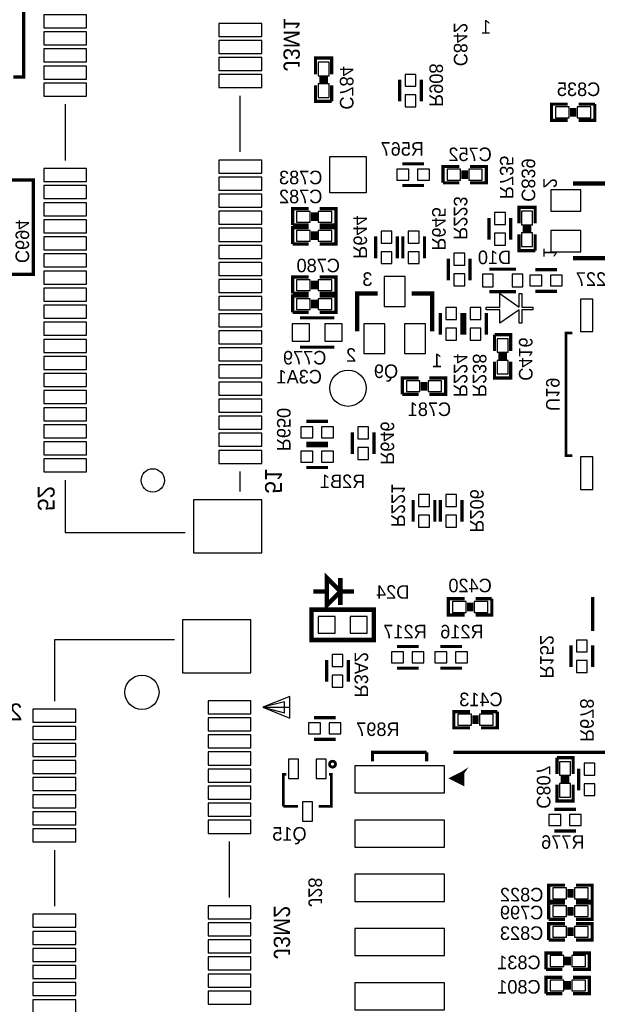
# Model space of a CAD drawing. Extents: x -53 to 531, y -106 to 304.
# Tile 33 of 66: x 95 to 122, y 30 to 76. Entities that reach past the tile are written whole.
import ezdxf
from ezdxf.enums import TextEntityAlignment as Align

# ---------------------------------------------------------------- set-up
doc = ezdxf.new("R2010")
doc.units = 0
for name, color, linetype in [('BOARD_GEOMETRY_SILKSCREEN_B', 1, 'CONTINUOUS'), ('PACKAGE_GEOMETRY_SILKSCREEN_B', 4, 'CONTINUOUS'), ('PIN_B', 5, 'CONTINUOUS'), ('REF_DES_SILKSCREEN_B', 6, 'CONTINUOUS')]:
    doc.layers.add(name, color=color, linetype=linetype)

msp = doc.modelspace()

# ---------------------------------------------------------------- linework, layer by layer
at = {"layer": 'BOARD_GEOMETRY_SILKSCREEN_B', "const_width": 0.1524}
for points in [[(92.2528, 73.0504), (91.4146, 73.0504), (91.4146, 71.9328), (87.9094, 71.9328), (87.9094, 73.3044), (89.4588, 73.3044), (89.4588, 80.7974), (95.5548, 80.7974), (95.5548, 73.279), (95.0722, 73.279)], [(92.71, 70.866), (92.71, 70.993), (87.122, 70.993), (87.122, 68.326), (90.424, 68.326), (90.424, 64.0334), (96.012, 64.0334), (96.012, 68.453), (92.71, 68.453)], [(115.6716, 41.656), (140.8176, 41.656)]]:
    msp.add_lwpolyline(points, dxfattribs=at)
at = {"layer": 'PACKAGE_GEOMETRY_SILKSCREEN_B'}
for points, const_width in [([(109.982, 73.406), (109.982, 74.168), (109.22, 74.168), (109.22, 73.406)], 0.1524), ([(109.22, 72.898), (109.22, 72.136), (109.982, 72.136)], 0.1524), ([(109.8042, 73.2282), (109.3978, 73.2282)], 0.1524), ([(109.8042, 73.0758), (109.3978, 73.0758)], 0.1524), ([(109.982, 72.136), (109.982, 72.898)], 0.1524), ([(113.157, 72.136), (113.157, 73.152)], 0.1524), ([(114.173, 72.136), (114.173, 73.152)], 0.1524), ([(121.031, 72.009), (120.269, 72.009), (120.269, 71.247), (121.031, 71.247)], 0.1524), ([(121.539, 71.247), (122.301, 71.247), (122.301, 72.009)], 0.1524), ([(122.301, 72.009), (121.539, 72.009)], 0.1524), ([(121.2088, 71.8312), (121.2088, 71.4248)], 0.1524), ([(121.3612, 71.8312), (121.3612, 71.4248)], 0.1524), ([(114.3, 69.215), (113.284, 69.215)], 0.1524), ([(115.951, 69.088), (115.189, 69.088), (115.189, 68.326)], 0.1524), ([(116.1288, 68.5038), (116.1288, 68.9102)], 0.1524), ([(116.2812, 68.5038), (116.2812, 68.9102)], 0.1524), ([(116.459, 68.326), (117.221, 68.326), (117.221, 69.088), (116.459, 69.088)], 0.1524), ([(114.3, 68.199), (113.284, 68.199)], 0.1524), ([(115.189, 68.326), (115.951, 68.326)], 0.1524), ([(123.063, 67.3481), (123.063, 68.3006), (121.285, 68.3006)], 0.2032), ([(108.907326, 67.11442), (108.145326, 67.11442), (108.145326, 66.35242)], 0.1524), ([(109.085126, 66.53022), (109.085126, 66.93662)], 0.1524), ([(109.237526, 66.53022), (109.237526, 66.93662)], 0.1524), ([(109.415326, 66.35242), (110.177326, 66.35242), (110.177326, 67.11442), (109.415326, 67.11442)], 0.1524), ([(119.507, 66.421), (119.507, 67.183), (118.745, 67.183), (118.745, 66.421)], 0.1524), ([(108.145326, 66.35242), (108.907326, 66.35242)], 0.1524), ([(117.348, 66.675), (117.348, 65.659)], 0.1524), ([(118.364, 66.675), (118.364, 65.659)], 0.1524), ([(108.907326, 66.22542), (108.145326, 66.22542), (108.145326, 65.46342)], 0.1524), ([(109.085126, 65.64122), (109.085126, 66.04762)], 0.1524), ([(109.237526, 65.64122), (109.237526, 66.04762)], 0.1524), ([(109.415326, 65.46342), (110.177326, 65.46342), (110.177326, 66.22542), (109.415326, 66.22542)], 0.1524), ([(118.745, 65.913), (118.745, 65.151), (119.507, 65.151)], 0.1524), ([(119.3292, 66.2432), (118.9228, 66.2432)], 0.1524), ([(119.3292, 66.0908), (118.9228, 66.0908)], 0.1524), ([(119.507, 65.151), (119.507, 65.913)], 0.1524), ([(108.145326, 65.46342), (108.907326, 65.46342)], 0.1524), ([(112.0394, 64.7954), (112.0394, 65.8114)], 0.1524), ([(113.0554, 64.7954), (113.0554, 65.8114)], 0.1524), ([(113.3094, 64.7954), (113.3094, 65.8114)], 0.1524), ([(114.3254, 64.7954), (114.3254, 65.8114)], 0.1524), ([(123.063, 65.7479), (123.063, 64.7954), (121.285, 64.7954)], 0.2032), ([(115.443, 64.77), (115.443, 63.754)], 0.1524), ([(116.459, 64.77), (116.459, 63.754)], 0.1524), ([(117.357906, 64.279018), (118.608094, 64.279018)], 0.150114), ([(120.523, 64.262), (119.507, 64.262)], 0.1524), ([(108.907326, 63.914528), (108.145326, 63.914528), (108.145326, 63.152528)], 0.1524), ([(109.085126, 63.330328), (109.085126, 63.736728)], 0.1524), ([(109.237526, 63.330328), (109.237526, 63.736728)], 0.1524), ([(109.415326, 63.152528), (110.177326, 63.152528), (110.177326, 63.914528), (109.415326, 63.914528)], 0.1524), ([(108.145326, 63.152528), (108.907326, 63.152528)], 0.1524), ([(112.1283, 63.1444), (111.1758, 63.1444), (111.1758, 61.3664)], 0.2032), ([(113.7285, 63.1444), (114.681, 63.1444), (114.681, 61.3664)], 0.2032), ([(118.608094, 63.228982), (117.357906, 63.228982)], 0.150114), ([(120.523, 63.246), (119.507, 63.246)], 0.1524), ([(108.907326, 63.025528), (108.145326, 63.025528), (108.145326, 62.263528)], 0.1524), ([(109.085126, 62.441328), (109.085126, 62.847728)], 0.1524), ([(109.237526, 62.441328), (109.237526, 62.847728)], 0.1524), ([(109.415326, 62.263528), (110.177326, 62.263528), (110.177326, 63.025528), (109.415326, 63.025528)], 0.1524), ([(108.145326, 62.263528), (108.907326, 62.263528)], 0.1524), ([(115.062, 61.214), (115.062, 62.23)], 0.1524), ([(116.078, 61.214), (116.078, 62.23)], 0.1524), ([(116.205, 61.214), (116.205, 62.23)], 0.1524), ([(117.221, 61.214), (117.221, 62.23)], 0.1524), ([(110.0963, 62.0014), (108.4961, 62.0014)], 0.1524), ([(121.246138, 61.291978), (120.953022, 61.291978), (120.953022, 55.548022), (121.240804, 55.548022)], 0.127), ([(118.364, 60.452), (118.364, 61.214), (117.602, 61.214)], 0.1524), ([(117.602, 61.214), (117.602, 60.452)], 0.1524), ([(108.4961, 60.6298), (110.0963, 60.6298)], 0.1524), ([(117.602, 59.944), (117.602, 59.182), (118.364, 59.182), (118.364, 59.944)], 0.1524), ([(117.7798, 60.2742), (118.1862, 60.2742)], 0.1524), ([(117.7798, 60.1218), (118.1862, 60.1218)], 0.1524), ([(114.046, 59.182), (113.284, 59.182), (113.284, 58.42)], 0.1524), ([(114.2238, 58.5978), (114.2238, 59.0042)], 0.1524), ([(114.3762, 58.5978), (114.3762, 59.0042)], 0.1524), ([(114.554, 58.42), (115.316, 58.42), (115.316, 59.182), (114.554, 59.182)], 0.1524), ([(113.284, 58.42), (114.046, 58.42)], 0.1524), ([(109.8042, 57.15), (108.7882, 57.15)], 0.1524), ([(110.9472, 55.626), (110.9472, 56.642)], 0.1524), ([(111.9632, 55.626), (111.9632, 56.642)], 0.1524), ([(109.8042, 56.134), (108.7882, 56.134)], 0.1524), ([(108.7882, 56.007), (109.8042, 56.007)], 0.1524), ([(108.7882, 54.991), (109.8042, 54.991)], 0.1524), ([(113.792, 53.467), (113.792, 52.451)], 0.1524), ([(114.808, 53.467), (114.808, 52.451)], 0.1524), ([(115.062, 52.451), (115.062, 53.467)], 0.1524), ([(116.078, 52.451), (116.078, 53.467)], 0.1524), ([(109.751114, 48.550576), (109.751114, 49.820576), (110.386114, 49.185576), (109.751114, 48.550576)], 0.210058), ([(110.386114, 48.550576), (110.386114, 49.820576)], 0.210058), ([(109.751114, 49.185576), (109.116114, 49.185576)], 0.210058), ([(110.386114, 49.185576), (111.021114, 49.185576)], 0.210058), ([(116.205, 48.8442), (115.443, 48.8442), (115.443, 48.0822), (116.205, 48.0822)], 0.1524), ([(116.713, 48.0822), (117.475, 48.0822), (117.475, 48.8442)], 0.1524), ([(117.475, 48.8442), (116.713, 48.8442)], 0.1524), ([(122.1994, 48.9331), (122.1994, 47.3329)], 0.1524), ([(109.031278, 46.91634), (111.948722, 46.91634), (111.948722, 48.33366), (109.031278, 48.33366), (109.031278, 46.91634)], 0.210058), ([(116.3828, 48.6664), (116.3828, 48.26)], 0.1524), ([(116.5352, 48.6664), (116.5352, 48.26)], 0.1524), ([(114.046, 46.609), (113.03, 46.609)], 0.1524), ([(115.062, 46.609), (116.078, 46.609)], 0.1524), ([(121.1834, 45.6438), (121.1834, 46.6598)], 0.1524), ([(122.1994, 45.6438), (122.1994, 46.6598)], 0.1524), ([(109.739938, 44.958), (109.739938, 45.974)], 0.1524), ([(110.755938, 44.958), (110.755938, 45.974)], 0.1524), ([(114.046, 45.593), (113.03, 45.593)], 0.1524), ([(115.062, 45.593), (116.078, 45.593)], 0.1524), ([(109.1438, 43.2816), (110.1598, 43.2816)], 0.1524), ([(116.459, 43.561), (115.697, 43.561), (115.697, 42.799), (116.459, 42.799)], 0.1524), ([(116.6368, 43.3832), (116.6368, 42.9768)], 0.1524), ([(116.7892, 43.3832), (116.7892, 42.9768)], 0.1524), ([(116.967, 42.799), (117.729, 42.799), (117.729, 43.561)], 0.1524), ([(117.729, 43.561), (116.967, 43.561)], 0.1524), ([(109.1438, 42.2656), (110.1598, 42.2656)], 0.1524), ([(114.427, 41.656), (111.887, 41.656), (111.887, 41.235884)], 0.1524), ([(114.427, 41.656), (114.427, 41.235884)], 0.1524), ([(121.285, 40.64), (121.285, 41.402), (120.523, 41.402)], 0.1524), ([(120.523, 41.402), (120.523, 40.64)], 0.1524), ([(107.849924, 40.628062), (107.712002, 40.628062), (107.712002, 39.127938)], 0.127), ([(109.370622, 39.127938), (109.965998, 39.127938), (109.965998, 40.628062), (109.844586, 40.628062)], 0.127), ([(116.106956, 40.685974), (116.106956, 40.186102), (115.607084, 40.436038), (116.106956, 40.685974), (116.00688, 40.285924), (115.806982, 40.486076), (116.106956, 40.685974), (115.907058, 40.386)], 0.1524), ([(121.539, 39.878), (121.539, 40.894)], 0.1524), ([(120.523, 40.132), (120.523, 39.37), (121.285, 39.37), (121.285, 40.132)], 0.1524), ([(120.7008, 40.4622), (121.1072, 40.4622)], 0.1524), ([(120.7008, 40.3098), (121.1072, 40.3098)], 0.1524), ([(107.712002, 39.127938), (108.395516, 39.127938)], 0.127), ([(121.412, 38.989), (120.396, 38.989)], 0.1524), ([(121.412, 37.973), (120.396, 37.973)], 0.1524), ([(120.904, 35.433), (120.142, 35.433), (120.142, 34.671)], 0.1524), ([(121.412, 34.671), (122.174, 34.671), (122.174, 35.433), (121.412, 35.433)], 0.1524), ([(121.0818, 34.8488), (121.0818, 35.2552)], 0.1524), ([(121.2342, 34.8488), (121.2342, 35.2552)], 0.1524), ([(120.142, 34.671), (120.904, 34.671)], 0.1524), ([(120.904, 34.5948), (120.142, 34.5948), (120.142, 33.8328)], 0.1524), ([(121.412, 33.8328), (122.174, 33.8328), (122.174, 34.5948), (121.412, 34.5948)], 0.1524), ([(121.0818, 34.0106), (121.0818, 34.417)], 0.1524), ([(121.2342, 34.0106), (121.2342, 34.417)], 0.1524), ([(120.142, 33.8328), (120.904, 33.8328)], 0.1524), ([(120.904, 33.6296), (120.142, 33.6296), (120.142, 32.8676)], 0.1524), ([(121.412, 32.8676), (122.174, 32.8676), (122.174, 33.6296), (121.412, 33.6296)], 0.1524), ([(121.0818, 33.0454), (121.0818, 33.4518)], 0.1524), ([(121.2342, 33.0454), (121.2342, 33.4518)], 0.1524), ([(120.142, 32.8676), (120.904, 32.8676)], 0.1524), ([(120.777, 32.258), (120.015, 32.258), (120.015, 31.496)], 0.1524), ([(121.285, 31.496), (122.047, 31.496), (122.047, 32.258), (121.285, 32.258)], 0.1524), ([(120.9548, 31.6738), (120.9548, 32.0802)], 0.1524), ([(121.1072, 31.6738), (121.1072, 32.0802)], 0.1524), ([(120.015, 31.496), (120.777, 31.496)], 0.1524), ([(120.777, 31.115), (120.015, 31.115), (120.015, 30.353)], 0.1524), ([(120.9548, 30.5308), (120.9548, 30.9372)], 0.1524), ([(121.1072, 30.5308), (121.1072, 30.9372)], 0.1524), ([(121.285, 30.353), (122.047, 30.353), (122.047, 31.115), (121.285, 31.115)], 0.1524), ([(120.015, 30.353), (120.777, 30.353)], 0.1524)]:
    msp.add_lwpolyline(points, dxfattribs=dict(at, const_width=const_width))
for points in [[(105.700068, 69.774816), (105.700068, 72.403208)], [(97.499932, 72.003158), (97.499932, 69.374766)], [(105.700068, 53.86451), (105.700068, 54.803294)], [(97.499932, 54.403244), (97.499932, 51.940968), (103.121968, 51.940968)], [(96.991932, 46.915832), (96.991932, 44.049696)], [(102.613968, 46.915832), (96.991932, 46.915832)], [(106.75239, 43.76293), (108.02239, 43.25493), (108.02239, 44.27093), (106.75239, 43.76293), (107.76839, 43.50893), (107.76839, 44.01693), (106.75239, 43.76293), (108.02239, 43.76293)], [(105.192068, 34.849816), (105.192068, 37.478208)], [(96.991932, 37.078158), (96.991932, 34.449766)]]:
    msp.add_lwpolyline(points, dxfattribs=at)
msp.add_lwpolyline([(119.389144, 62.507114), (119.389144, 62.380114), (118.881144, 62.380114), (118.881144, 61.745114), (118.754144, 61.745114), (118.754144, 62.380114), (117.853968, 61.745114), (117.853968, 62.380114), (117.218968, 62.380114), (117.218968, 62.507114), (117.853968, 62.507114), (117.853968, 63.142114), (118.754144, 62.507114), (118.754144, 63.142114), (118.881144, 63.142114), (118.881144, 62.507114)], close=True, dxfattribs=at)
at = {"layer": 'PACKAGE_GEOMETRY_SILKSCREEN_B', "const_width": 0.127}
msp.add_lwpolyline([(110.15726, 41.098216, 0.999694), (109.876082, 41.09847, 1.000306), (110.15726, 41.098216)], format="xyb", dxfattribs=at)
at = {"layer": 'PIN_B'}
for points in [[(98.503232, 76.193904), (96.496632, 76.193904), (96.496632, 75.584304), (98.503232, 75.584304)], [(106.703368, 75.793854), (104.696768, 75.793854), (104.696768, 75.184254), (106.703368, 75.184254)], [(98.503232, 75.393804), (96.496632, 75.393804), (96.496632, 74.784204), (98.503232, 74.784204)], [(106.703368, 74.993754), (104.696768, 74.993754), (104.696768, 74.384154), (106.703368, 74.384154)], [(98.503232, 74.593704), (96.496632, 74.593704), (96.496632, 73.984104), (98.503232, 73.984104)], [(98.503232, 73.793858), (96.496632, 73.793858), (96.496632, 73.184258), (98.503232, 73.184258)], [(106.703368, 74.193908), (104.696768, 74.193908), (104.696768, 73.584308), (106.703368, 73.584308)], [(109.347, 73.3425), (109.855, 73.3425), (109.855, 73.9775), (109.347, 73.9775)], [(106.703368, 73.393808), (104.696768, 73.393808), (104.696768, 72.784208), (106.703368, 72.784208)], [(113.919, 72.8472), (113.919, 73.406), (113.411, 73.406), (113.411, 72.8472)], [(98.503232, 72.993758), (96.496632, 72.993758), (96.496632, 72.384158), (98.503232, 72.384158)], [(109.347, 72.3265), (109.855, 72.3265), (109.855, 72.9615), (109.347, 72.9615)], [(113.919, 71.882), (113.919, 72.4408), (113.411, 72.4408), (113.411, 71.882)], [(121.0945, 71.374), (121.0945, 71.882), (120.4595, 71.882), (120.4595, 71.374)], [(122.1105, 71.374), (122.1105, 71.882), (121.4755, 71.882), (121.4755, 71.374)], [(106.703368, 69.393816), (104.696768, 69.393816), (104.696768, 68.784216), (106.703368, 68.784216)], [(111.5949, 67.8561), (109.8931, 67.8561), (109.8931, 69.5579), (111.5949, 69.5579)], [(98.503232, 68.993766), (96.496632, 68.993766), (96.496632, 68.384166), (98.503232, 68.384166)], [(113.5888, 68.961), (113.03, 68.961), (113.03, 68.453), (113.5888, 68.453)], [(114.554, 68.961), (113.9952, 68.961), (113.9952, 68.453), (114.554, 68.453)], [(115.3795, 68.961), (115.3795, 68.453), (116.0145, 68.453), (116.0145, 68.961)], [(116.3955, 68.961), (116.3955, 68.453), (117.0305, 68.453), (117.0305, 68.961)], [(106.703368, 68.593716), (104.696768, 68.593716), (104.696768, 67.984116), (106.703368, 67.984116)], [(98.503232, 68.19392), (96.496632, 68.19392), (96.496632, 67.58432), (98.503232, 67.58432)], [(106.703368, 67.79387), (104.696768, 67.79387), (104.696768, 67.18427), (106.703368, 67.18427)], [(120.2436, 67.0052), (121.6406, 67.0052), (121.6406, 67.9958), (120.2436, 67.9958)], [(98.503232, 67.39382), (96.496632, 67.39382), (96.496632, 66.78422), (98.503232, 66.78422)], [(106.703368, 66.99377), (104.696768, 66.99377), (104.696768, 66.38417), (106.703368, 66.38417)], [(108.335826, 66.98742), (108.335826, 66.47942), (108.970826, 66.47942), (108.970826, 66.98742)], [(109.351826, 66.98742), (109.351826, 66.47942), (109.986826, 66.47942), (109.986826, 66.98742)], [(117.602, 66.929), (117.602, 66.3702), (118.11, 66.3702), (118.11, 66.929)], [(118.872, 66.3575), (119.38, 66.3575), (119.38, 66.9925), (118.872, 66.9925)], [(98.503232, 66.59372), (96.496632, 66.59372), (96.496632, 65.98412), (98.503232, 65.98412)], [(106.703368, 66.193924), (104.696768, 66.193924), (104.696768, 65.584324), (106.703368, 65.584324)], [(108.335826, 66.09842), (108.335826, 65.59042), (108.970826, 65.59042), (108.970826, 66.09842)], [(109.351826, 66.09842), (109.351826, 65.59042), (109.986826, 65.59042), (109.986826, 66.09842)], [(112.8014, 65.5066), (112.8014, 66.0654), (112.2934, 66.0654), (112.2934, 65.5066)], [(114.0714, 65.5066), (114.0714, 66.0654), (113.5634, 66.0654), (113.5634, 65.5066)], [(117.602, 65.9638), (117.602, 65.405), (118.11, 65.405), (118.11, 65.9638)], [(118.872, 65.3415), (119.38, 65.3415), (119.38, 65.9765), (118.872, 65.9765)], [(120.2436, 65.1002), (121.6406, 65.1002), (121.6406, 66.0908), (120.2436, 66.0908)], [(98.503232, 65.793874), (96.496632, 65.793874), (96.496632, 65.184274), (98.503232, 65.184274)], [(106.703368, 65.393824), (104.696768, 65.393824), (104.696768, 64.784224), (106.703368, 64.784224)], [(112.8014, 64.5414), (112.8014, 65.1002), (112.2934, 65.1002), (112.2934, 64.5414)], [(114.0714, 64.5414), (114.0714, 65.1002), (113.5634, 65.1002), (113.5634, 64.5414)], [(115.697, 65.024), (115.697, 64.4652), (116.205, 64.4652), (116.205, 65.024)], [(98.503232, 64.993774), (96.496632, 64.993774), (96.496632, 64.384174), (98.503232, 64.384174)], [(106.703368, 64.593724), (104.696768, 64.593724), (104.696768, 63.984124), (106.703368, 63.984124)], [(98.503232, 64.193674), (96.496632, 64.193674), (96.496632, 63.584074), (98.503232, 63.584074)], [(106.703368, 63.793878), (104.696768, 63.793878), (104.696768, 63.184278), (106.703368, 63.184278)], [(108.335826, 63.787528), (108.335826, 63.279528), (108.970826, 63.279528), (108.970826, 63.787528)], [(109.351826, 63.787528), (109.351826, 63.279528), (109.986826, 63.279528), (109.986826, 63.787528)], [(113.4237, 62.5348), (113.4237, 63.9318), (112.4331, 63.9318), (112.4331, 62.5348)], [(115.697, 64.0588), (115.697, 63.5), (116.205, 63.5), (116.205, 64.0588)], [(117.532912, 63.454026), (117.532912, 64.053974), (117.03304, 64.053974), (117.03304, 63.454026)], [(118.93296, 63.454026), (118.93296, 64.053974), (118.433088, 64.053974), (118.433088, 63.454026)], [(119.8118, 64.008), (119.253, 64.008), (119.253, 63.5), (119.8118, 63.5)], [(120.777, 64.008), (120.2182, 64.008), (120.2182, 63.5), (120.777, 63.5)], [(98.503232, 63.393828), (96.496632, 63.393828), (96.496632, 62.784228), (98.503232, 62.784228)], [(106.703368, 62.993778), (104.696768, 62.993778), (104.696768, 62.384178), (106.703368, 62.384178)], [(108.335826, 62.898528), (108.335826, 62.390528), (108.970826, 62.390528), (108.970826, 62.898528)], [(109.351826, 62.898528), (109.351826, 62.390528), (109.986826, 62.390528), (109.986826, 62.898528)], [(121.630059, 61.35497), (122.209941, 61.35497), (122.209941, 62.874906), (121.630059, 62.874906)], [(98.503232, 62.593728), (96.496632, 62.593728), (96.496632, 61.984128), (98.503232, 61.984128)], [(115.824, 61.9252), (115.824, 62.484), (115.316, 62.484), (115.316, 61.9252)], [(116.967, 61.9252), (116.967, 62.484), (116.459, 62.484), (116.459, 61.9252)], [(98.503232, 61.793882), (96.496632, 61.793882), (96.496632, 61.184282), (98.503232, 61.184282)], [(106.703368, 62.193678), (104.696768, 62.193678), (104.696768, 61.584078), (106.703368, 61.584078)], [(106.703368, 61.393832), (104.696768, 61.393832), (104.696768, 60.784232), (106.703368, 60.784232)], [(108.1278, 60.9092), (108.9406, 60.9092), (108.9406, 61.722), (108.1278, 61.722)], [(109.6518, 60.9092), (110.4646, 60.9092), (110.4646, 61.722), (109.6518, 61.722)], [(112.4712, 60.325), (112.4712, 61.722), (111.4806, 61.722), (111.4806, 60.325)], [(114.3762, 60.325), (114.3762, 61.722), (113.3856, 61.722), (113.3856, 60.325)], [(115.824, 60.96), (115.824, 61.5188), (115.316, 61.5188), (115.316, 60.96)], [(116.967, 60.96), (116.967, 61.5188), (116.459, 61.5188), (116.459, 60.96)], [(98.503232, 60.993782), (96.496632, 60.993782), (96.496632, 60.384182), (98.503232, 60.384182)], [(118.237, 61.0235), (117.729, 61.0235), (117.729, 60.3885), (118.237, 60.3885)], [(106.703368, 60.593732), (104.696768, 60.593732), (104.696768, 59.984132), (106.703368, 59.984132)], [(98.503232, 60.193682), (96.496632, 60.193682), (96.496632, 59.584082), (98.503232, 59.584082)], [(118.237, 60.0075), (117.729, 60.0075), (117.729, 59.3725), (118.237, 59.3725)], [(106.703368, 59.793886), (104.696768, 59.793886), (104.696768, 59.184286), (106.703368, 59.184286)], [(98.503232, 59.393836), (96.496632, 59.393836), (96.496632, 58.784236), (98.503232, 58.784236)], [(113.4745, 59.055), (113.4745, 58.547), (114.1095, 58.547), (114.1095, 59.055)], [(114.4905, 59.055), (114.4905, 58.547), (115.1255, 58.547), (115.1255, 59.055)], [(98.503232, 58.593736), (96.496632, 58.593736), (96.496632, 57.984136), (98.503232, 57.984136)], [(106.703368, 58.993786), (104.696768, 58.993786), (104.696768, 58.384186), (106.703368, 58.384186)], [(106.703368, 58.193686), (104.696768, 58.193686), (104.696768, 57.584086), (106.703368, 57.584086)], [(98.503232, 57.79389), (96.496632, 57.79389), (96.496632, 57.18429), (98.503232, 57.18429)], [(106.703368, 57.39384), (104.696768, 57.39384), (104.696768, 56.78424), (106.703368, 56.78424)], [(98.503232, 56.99379), (96.496632, 56.99379), (96.496632, 56.38419), (98.503232, 56.38419)], [(109.093, 56.896), (108.5342, 56.896), (108.5342, 56.388), (109.093, 56.388)], [(110.0582, 56.896), (109.4994, 56.896), (109.4994, 56.388), (110.0582, 56.388)], [(111.7092, 56.3372), (111.7092, 56.896), (111.2012, 56.896), (111.2012, 56.3372)], [(106.703368, 56.59374), (104.696768, 56.59374), (104.696768, 55.98414), (106.703368, 55.98414)], [(98.503232, 56.19369), (96.496632, 56.19369), (96.496632, 55.58409), (98.503232, 55.58409)], [(111.7092, 55.372), (111.7092, 55.9308), (111.2012, 55.9308), (111.2012, 55.372)], [(98.503232, 55.393844), (96.496632, 55.393844), (96.496632, 54.784244), (98.503232, 54.784244)], [(106.703368, 55.793894), (104.696768, 55.793894), (104.696768, 55.184294), (106.703368, 55.184294)], [(108.5342, 55.245), (109.093, 55.245), (109.093, 55.753), (108.5342, 55.753)], [(109.4994, 55.245), (110.0582, 55.245), (110.0582, 55.753), (109.4994, 55.753)], [(122.209941, 55.48503), (121.630059, 55.48503), (121.630059, 53.965094), (122.209941, 53.965094)], [(114.046, 53.721), (114.046, 53.1622), (114.554, 53.1622), (114.554, 53.721)], [(115.824, 53.1622), (115.824, 53.721), (115.316, 53.721), (115.316, 53.1622)], [(106.703368, 53.48351), (103.502968, 53.48351), (103.502968, 50.99431), (106.703368, 50.99431)], [(114.046, 52.7558), (114.046, 52.197), (114.554, 52.197), (114.554, 52.7558)], [(115.824, 52.197), (115.824, 52.7558), (115.316, 52.7558), (115.316, 52.197)], [(116.2685, 48.2092), (116.2685, 48.7172), (115.6335, 48.7172), (115.6335, 48.2092)], [(117.2845, 48.2092), (117.2845, 48.7172), (116.6495, 48.7172), (116.6495, 48.2092)], [(109.346238, 48.0187), (109.346238, 47.2313), (110.133638, 47.2313), (110.133638, 48.0187)], [(110.846362, 48.0187), (110.846362, 47.2313), (111.633762, 47.2313), (111.633762, 48.0187)], [(106.195368, 47.85868), (102.994968, 47.85868), (102.994968, 45.36948), (106.195368, 45.36948)], [(121.9454, 46.355), (121.9454, 46.9138), (121.4374, 46.9138), (121.4374, 46.355)], [(110.501938, 45.6692), (110.501938, 46.228), (109.993938, 46.228), (109.993938, 45.6692)], [(113.3348, 46.355), (112.776, 46.355), (112.776, 45.847), (113.3348, 45.847)], [(114.3, 46.355), (113.7412, 46.355), (113.7412, 45.847), (114.3, 45.847)], [(114.808, 45.847), (115.3668, 45.847), (115.3668, 46.355), (114.808, 46.355)], [(115.7732, 45.847), (116.332, 45.847), (116.332, 46.355), (115.7732, 46.355)], [(121.9454, 45.3898), (121.9454, 45.9486), (121.4374, 45.9486), (121.4374, 45.3898)], [(110.501938, 44.704), (110.501938, 45.2628), (109.993938, 45.2628), (109.993938, 44.704)], [(106.195368, 44.068746), (104.188768, 44.068746), (104.188768, 43.459146), (106.195368, 43.459146)], [(97.995232, 43.668696), (95.988632, 43.668696), (95.988632, 43.059096), (97.995232, 43.059096)], [(116.5225, 42.926), (116.5225, 43.434), (115.8875, 43.434), (115.8875, 42.926)], [(117.5385, 42.926), (117.5385, 43.434), (116.9035, 43.434), (116.9035, 42.926)], [(106.195368, 43.2689), (104.188768, 43.2689), (104.188768, 42.6593), (106.195368, 42.6593)], [(108.8898, 42.5196), (109.4486, 42.5196), (109.4486, 43.0276), (108.8898, 43.0276)], [(109.855, 42.5196), (110.4138, 42.5196), (110.4138, 43.0276), (109.855, 43.0276)], [(97.995232, 42.86885), (95.988632, 42.86885), (95.988632, 42.25925), (97.995232, 42.25925)], [(106.195368, 42.4688), (104.188768, 42.4688), (104.188768, 41.8592), (106.195368, 41.8592)], [(97.995232, 42.06875), (95.988632, 42.06875), (95.988632, 41.45915), (97.995232, 41.45915)], [(106.195368, 41.6687), (104.188768, 41.6687), (104.188768, 41.0591), (106.195368, 41.0591)], [(97.995232, 41.268904), (95.988632, 41.268904), (95.988632, 40.659304), (97.995232, 40.659304)], [(107.954064, 40.422957), (108.423964, 40.422957), (108.423964, 41.333039), (107.954064, 41.333039)], [(109.254036, 40.422957), (109.723936, 40.422957), (109.723936, 41.333039), (109.254036, 41.333039)], [(121.158, 41.2115), (120.65, 41.2115), (120.65, 40.5765), (121.158, 40.5765)], [(122.301, 40.5892), (122.301, 41.148), (121.793, 41.148), (121.793, 40.5892)], [(106.195368, 40.868854), (104.188768, 40.868854), (104.188768, 40.259254), (106.195368, 40.259254)], [(115.2525, 41.021), (111.0615, 41.021), (111.0615, 39.751), (115.2525, 39.751)], [(97.995232, 40.468804), (95.988632, 40.468804), (95.988632, 39.859204), (97.995232, 39.859204)], [(121.158, 40.1955), (120.65, 40.1955), (120.65, 39.5605), (121.158, 39.5605)], [(122.301, 39.624), (122.301, 40.1828), (121.793, 40.1828), (121.793, 39.624)], [(97.995232, 39.668704), (95.988632, 39.668704), (95.988632, 39.059104), (97.995232, 39.059104)], [(106.195368, 40.068754), (104.188768, 40.068754), (104.188768, 39.459154), (106.195368, 39.459154)], [(106.195368, 39.268908), (104.188768, 39.268908), (104.188768, 38.659308), (106.195368, 38.659308)], [(109.07395, 39.333043), (108.60405, 39.333043), (108.60405, 38.422961), (109.07395, 38.422961)], [(97.995232, 38.868858), (95.988632, 38.868858), (95.988632, 38.259258), (97.995232, 38.259258)], [(120.7008, 38.735), (120.142, 38.735), (120.142, 38.227), (120.7008, 38.227)], [(121.666, 38.735), (121.1072, 38.735), (121.1072, 38.227), (121.666, 38.227)], [(106.195368, 38.468808), (104.188768, 38.468808), (104.188768, 37.859208), (106.195368, 37.859208)], [(115.2525, 38.481), (111.0615, 38.481), (111.0615, 37.211), (115.2525, 37.211)], [(97.995232, 38.068758), (95.988632, 38.068758), (95.988632, 37.459158), (97.995232, 37.459158)], [(115.2525, 35.941), (111.0615, 35.941), (111.0615, 34.671), (115.2525, 34.671)], [(120.3325, 35.306), (120.3325, 34.798), (120.9675, 34.798), (120.9675, 35.306)], [(121.3485, 35.306), (121.3485, 34.798), (121.9835, 34.798), (121.9835, 35.306)], [(106.195368, 34.468816), (104.188768, 34.468816), (104.188768, 33.859216), (106.195368, 33.859216)], [(120.3325, 34.4678), (120.3325, 33.9598), (120.9675, 33.9598), (120.9675, 34.4678)], [(121.3485, 34.4678), (121.3485, 33.9598), (121.9835, 33.9598), (121.9835, 34.4678)], [(97.995232, 34.068766), (95.988632, 34.068766), (95.988632, 33.459166), (97.995232, 33.459166)], [(106.195368, 33.668716), (104.188768, 33.668716), (104.188768, 33.059116), (106.195368, 33.059116)], [(97.995232, 33.26892), (95.988632, 33.26892), (95.988632, 32.65932), (97.995232, 32.65932)], [(115.2525, 33.401), (111.0615, 33.401), (111.0615, 32.131), (115.2525, 32.131)], [(120.3325, 33.5026), (120.3325, 32.9946), (120.9675, 32.9946), (120.9675, 33.5026)], [(121.3485, 33.5026), (121.3485, 32.9946), (121.9835, 32.9946), (121.9835, 33.5026)], [(106.195368, 32.86887), (104.188768, 32.86887), (104.188768, 32.25927), (106.195368, 32.25927)], [(97.995232, 32.46882), (95.988632, 32.46882), (95.988632, 31.85922), (97.995232, 31.85922)], [(106.195368, 32.06877), (104.188768, 32.06877), (104.188768, 31.45917), (106.195368, 31.45917)], [(120.2055, 32.131), (120.2055, 31.623), (120.8405, 31.623), (120.8405, 32.131)], [(121.2215, 32.131), (121.2215, 31.623), (121.8565, 31.623), (121.8565, 32.131)], [(97.995232, 31.66872), (95.988632, 31.66872), (95.988632, 31.05912), (97.995232, 31.05912)], [(106.195368, 31.268924), (104.188768, 31.268924), (104.188768, 30.659324), (106.195368, 30.659324)], [(120.2055, 30.988), (120.2055, 30.48), (120.8405, 30.48), (120.8405, 30.988)], [(121.2215, 30.988), (121.2215, 30.48), (121.8565, 30.48), (121.8565, 30.988)], [(97.995232, 30.868874), (95.988632, 30.868874), (95.988632, 30.259274), (97.995232, 30.259274)], [(106.195368, 30.468824), (104.188768, 30.468824), (104.188768, 29.859224), (106.195368, 29.859224)], [(115.2525, 30.861), (111.0615, 30.861), (111.0615, 29.591), (115.2525, 29.591)], [(97.995232, 30.068774), (95.988632, 30.068774), (95.988632, 29.459174), (97.995232, 29.459174)]]:
    msp.add_lwpolyline(points, close=True, dxfattribs=at)
for centre, radius in [((110.744, 58.70702), 0.8509), ((101.6, 54.38902), 0.5461), ((101.092, 44.46397), 0.8001)]:
    msp.add_circle(centre, radius, dxfattribs=at)

# ---------------------------------------------------------------- texts
at = {"layer": 'PACKAGE_GEOMETRY_SILKSCREEN_B', "text_generation_flag": 2, "width": 1.0004}
for p in [(116.967, 75.311), (114.681, 59.69)]:
    msp.add_text('1', height=0.635, dxfattribs=at).set_placement(p, align=Align.RIGHT)
msp.add_text('2', height=0.635, rotation=270, dxfattribs=at).set_placement((119.888, 68.072))
msp.add_text('1', height=0.635, rotation=270, dxfattribs=at).set_placement((119.888, 65.278), align=Align.RIGHT)
for s, p in [('3', (111.887, 63.5)), ('2', (111.125, 59.944))]:
    msp.add_text(s, height=0.635, dxfattribs=at).set_placement(p)
at = {"layer": 'PACKAGE_GEOMETRY_SILKSCREEN_B', "text_generation_flag": 2}
for s, p in [('51', (106.8578, 54.356)), ('52', (96.2152, 53.5432))]:
    msp.add_text(s, height=0.7874, rotation=270, dxfattribs=at).set_placement(p, align=Align.CENTER)
msp.add_text('2', height=0.7874, dxfattribs=at).set_placement((95.1992, 43.1546), align=Align.CENTER)
at = {"layer": 'REF_DES_SILKSCREEN_B', "text_generation_flag": 2}
for s, height, width, p in [('J3M1', 0.762, 1.000333, (107.7214, 74.803)), ('R908', 0.635, 1.0004, (114.554, 72.898)), ('R735', 0.635, 1.0004, (117.856, 68.58)), ('R223', 0.635, 1.0004, (115.697, 66.675)), ('R645', 0.635, 1.0004, (114.681, 66.167)), ('R644', 0.635, 1.0004, (110.998, 65.786)), ('R224', 0.635, 1.0004, (115.697, 59.309)), ('R238', 0.635, 1.0004, (116.586, 59.309)), ('U19', 0.635, 1.0004, (120.015, 58.42)), ('R650', 0.635, 1.0004, (107.4166, 56.769)), ('R646', 0.635, 1.0004, (112.268, 56.134)), ('R221', 0.635, 1.0004, (112.776, 53.213)), ('R206', 0.635, 1.0004, (116.459, 52.959)), ('R152', 0.635, 1.0004, (119.7356, 46.1264)), ('R3A2', 0.635, 1.0004, (111.0488, 45.2882)), ('R678', 0.635, 1.0004, (121.6152, 43.1546)), ('J3M2', 0.762, 1.000333, (107.2642, 33.2232))]:
    msp.add_text(s, height=height, rotation=270, dxfattribs=dict(at, width=width)).set_placement(p, align=Align.CENTER)
at = {"layer": 'REF_DES_SILKSCREEN_B', "text_generation_flag": 2, "width": 1.0004}
for s, p in [('C842', (115.697, 73.787)), ('C784', (110.363, 71.755)), ('C839', (118.872, 67.437)), ('C694', (95.1738, 64.5668)), ('C416', (118.745, 59.055)), ('C807', (119.5832, 39.0144)), ('J28', (108.8898, 34.417))]:
    msp.add_text(s, height=0.635, rotation=270, dxfattribs=at).set_placement(p)
for s, p in [('C835', (122.555, 72.39)), ('C752', (117.475, 69.342)), ('C783', (109.54258, 68.25742)), ('C782', (109.54258, 67.36842)), ('C780', (110.363, 64.135)), ('C779', (109.728, 59.817)), ('C781', (115.57, 57.404)), ('D24', (113.6142, 48.8442)), ('C420', (117.475, 49.149)), ('C413', (117.983, 43.815)), ('C822', (119.888, 34.671)), ('C799', (119.888, 33.8328)), ('C823', (119.888, 32.8676)), ('C831', (119.761, 31.496)), ('C801', (119.761, 30.353))]:
    msp.add_text(s, height=0.635, dxfattribs=at).set_placement(p)
for s, p in [('R567', (113.284, 69.596)), ('D10', (117.602, 64.516)), ('R227', (122.428, 63.5)), ('C3A1', (108.458, 58.928)), ('Q9', (112.522, 59.182)), ('R2B1', (110.49, 54.0258)), ('R217', (113.411, 46.99)), ('R216', (116.078, 46.99)), ('R897', (112.141, 42.418)), ('Q15', (108.0008, 37.5158)), ('R776', (120.8024, 37.1348))]:
    msp.add_text(s, height=0.635, dxfattribs=at).set_placement(p, align=Align.CENTER)

doc.saveas('drawing.dxf')
